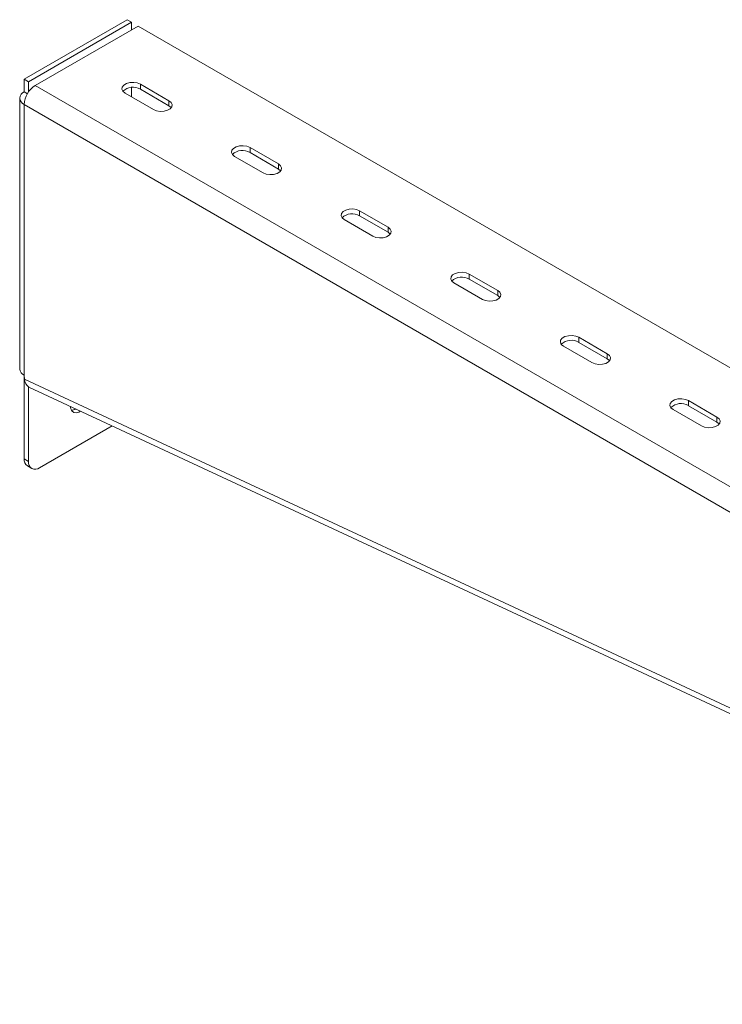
# Model space of a CAD drawing. Header units: millimetres. Extents: x 8 to 5481, y -933 to -79.
# Tile 2 of 10: x 2031 to 2258, y -903 to -586. Entities that reach past the tile are written whole.
import ezdxf

# ---------------------------------------------------------------- set-up
doc = ezdxf.new("R2010")
doc.units = ezdxf.units.MM

msp = doc.modelspace()

# ---------------------------------------------------------------- linework, layer by layer
at = {"color": 7, "linetype": 'Continuous', "lineweight": 15}
for p, q in [((2032.5, -604.93), (2065.73, -585.74)), ((2033.91, -605.75), (2067.15, -586.56)), ((2067.15, -586.56), (2065.73, -585.74)), ((2067.15, -586.56), (2067.15, -589.01)), ((2036.04, -606.97), (2069.27, -587.79)), ((2069.27, -587.79), (2294.68, -717.91)), ((2033.91, -605.75), (2032.5, -604.93)), ((2032.5, -609.01), (2032.5, -604.93)), ((2033.91, -609.01), (2033.91, -605.75)), ((2069.98, -606.56), (2079.17, -611.87)), ((2069.98, -606.56), (2069.98, -608.2)), ((2033.54, -609.61), (2032.5, -609.01)), ((2074.22, -614.73), (2065.03, -609.42)), ((2067.15, -607.61), (2067.15, -610.64)), ((2069.98, -608.2), (2079.17, -613.5)), ((2031.04, -611.05), (2031.04, -698.42)), ((2079.17, -611.87), (2079.17, -613.5)), ((2032.5, -700.46), (2032.5, -613.09)), ((2105.33, -626.97), (2114.53, -632.28)), ((2105.33, -626.97), (2105.33, -628.61)), ((2105.33, -628.61), (2114.53, -633.91)), ((2109.58, -635.14), (2100.38, -629.83)), ((2114.53, -632.28), (2114.53, -633.91)), ((2140.69, -647.38), (2149.88, -652.69)), ((2140.69, -647.38), (2140.69, -649.02)), ((2144.93, -655.55), (2135.74, -650.24)), ((2140.69, -649.02), (2149.88, -654.32)), ((2149.88, -652.69), (2149.88, -654.32)), ((2176.04, -667.79), (2185.24, -673.1)), ((2176.04, -667.79), (2176.04, -669.43)), ((2176.04, -669.43), (2185.24, -674.73)), ((2180.29, -675.96), (2171.09, -670.65)), ((2185.24, -673.1), (2185.24, -674.73)), ((2211.4, -688.2), (2220.59, -693.51)), ((2211.4, -688.2), (2211.4, -689.84)), ((2215.64, -696.37), (2206.45, -691.06)), ((2211.4, -689.84), (2220.59, -695.14)), ((2220.59, -693.51), (2220.59, -695.14)), ((2032.6, -701.74), (2032.5, -700.46)), ((2032.5, -727.41), (2032.5, -700.46)), ((2032.6, -701.74), (2460.3, -900.96)), ((2033.91, -728.23), (2033.91, -704.18)), ((2034.03, -704.23), (2461.5, -903.34)), ((2246.75, -708.61), (2255.95, -713.92)), ((2246.75, -708.61), (2246.75, -710.25)), ((2246.75, -710.25), (2255.95, -715.55)), ((2251, -716.78), (2241.8, -711.47)), ((2255.95, -713.92), (2255.95, -715.55)), ((2060.88, -716.74), (2037.45, -730.27)), ((2032.5, -727.41), (2033.91, -728.23)), ((2033.54, -729.7), (2034.95, -730.52))]:
    msp.add_line(p, q, dxfattribs=at)
at = {"color": 8, "linetype": 'Continuous', "lineweight": 15}
for p, q in [((2036.04, -606.97), (2261.45, -737.1)), ((2032.5, -613.09), (2260.59, -744.77))]:
    msp.add_line(p, q, dxfattribs=at)
at = {"color": 7, "linetype": 'Continuous', "lineweight": 15, "flags": 128}
for points in [[(2065.03, -609.42), (2064.33, -608.85), (2064.02, -608.17), (2064.12, -607.47), (2064.64, -606.83), (2065.49, -606.34), (2066.6, -606.04), (2067.81, -605.98), (2068.98, -606.16), (2069.98, -606.56)], [(2079.17, -611.87), (2079.87, -612.44), (2080.18, -613.12), (2080.08, -613.82), (2079.56, -614.46), (2078.7, -614.95), (2077.6, -615.25), (2076.39, -615.31), (2075.22, -615.13), (2074.22, -614.73)], [(2079.17, -613.5), (2079.87, -614.08), (2079.9, -614.11)], [(2100.38, -629.83), (2099.69, -629.26), (2099.37, -628.58), (2099.48, -627.88), (2099.99, -627.24), (2100.85, -626.75), (2101.95, -626.45), (2103.16, -626.39), (2104.34, -626.57), (2105.33, -626.97)], [(2114.53, -632.28), (2115.22, -632.85), (2115.54, -633.53), (2115.43, -634.23), (2114.92, -634.87), (2114.06, -635.36), (2112.96, -635.66), (2111.75, -635.72), (2110.57, -635.54), (2109.58, -635.14)], [(2114.53, -633.91), (2115.22, -634.49), (2115.25, -634.52)], [(2135.74, -650.24), (2135.04, -649.67), (2134.73, -648.99), (2134.83, -648.29), (2135.35, -647.65), (2136.21, -647.16), (2137.31, -646.86), (2138.52, -646.8), (2139.69, -646.98), (2140.69, -647.38)], [(2149.88, -652.69), (2150.58, -653.26), (2150.89, -653.94), (2150.79, -654.64), (2150.27, -655.28), (2149.41, -655.77), (2148.31, -656.07), (2147.1, -656.13), (2145.93, -655.95), (2144.93, -655.55)], [(2149.88, -654.32), (2150.58, -654.9), (2150.61, -654.93)], [(2171.09, -670.65), (2170.4, -670.08), (2170.08, -669.4), (2170.19, -668.7), (2170.7, -668.06), (2171.56, -667.57), (2172.66, -667.27), (2173.87, -667.21), (2175.05, -667.39), (2176.04, -667.79)], [(2185.24, -673.1), (2185.93, -673.67), (2186.25, -674.35), (2186.14, -675.05), (2185.63, -675.69), (2184.77, -676.18), (2183.67, -676.48), (2182.46, -676.54), (2181.28, -676.36), (2180.29, -675.96)], [(2185.24, -674.73), (2185.93, -675.31), (2185.96, -675.35)], [(2206.45, -691.06), (2205.75, -690.49), (2205.44, -689.81), (2205.54, -689.11), (2206.06, -688.47), (2206.92, -687.98), (2208.02, -687.68), (2209.23, -687.62), (2210.4, -687.8), (2211.4, -688.2)], [(2220.59, -693.51), (2221.29, -694.08), (2221.6, -694.76), (2221.5, -695.46), (2220.98, -696.1), (2220.12, -696.59), (2219.02, -696.89), (2217.81, -696.95), (2216.64, -696.77), (2215.64, -696.37)], [(2220.59, -695.14), (2221.29, -695.72), (2221.32, -695.76)], [(2241.8, -711.47), (2241.11, -710.9), (2240.79, -710.22), (2240.9, -709.52), (2241.41, -708.88), (2242.27, -708.39), (2243.37, -708.09), (2244.58, -708.03), (2245.76, -708.21), (2246.75, -708.61)], [(2050.7, -712), (2050.08, -712.33), (2049.21, -712.53), (2048.45, -712.41), (2047.86, -711.96), (2047.48, -711.23), (2047.35, -710.44)], [(2255.95, -713.92), (2256.64, -714.49), (2256.96, -715.17), (2256.85, -715.87), (2256.34, -716.51), (2255.48, -717), (2254.38, -717.3), (2253.17, -717.36), (2251.99, -717.18), (2251, -716.78)], [(2255.95, -715.55), (2256.64, -716.13), (2256.67, -716.17)]]:
    msp.add_lwpolyline(points, dxfattribs=at)
at = {"color": 7, "linetype": 'Continuous', "lineweight": 15}
for centre, radius, start, end in [((2033.28, -611.05), 2.18, 110.7834, 249.2166), ((2040.18, -613.44), 7.68, 122.6055, 177.3945), ((2067.54, -612.26), 4.74, 59.0951, 133.2156), ((2102.9, -632.67), 4.74, 59.0951, 133.2156), ((2138.26, -653.08), 4.74, 59.0951, 133.2156), ((2173.61, -673.49), 4.74, 59.0951, 133.2156), ((2208.97, -693.9), 4.74, 59.0951, 133.2156), ((2033.54, -698.17), 2.51, 185.6948, 245.6253), ((2035.42, -701.78), 2.82, 179.1955, 240.3194), ((2047.61, -708.89), 2.83, 271.5485, 302.653), ((2244.32, -714.31), 4.74, 59.0951, 133.2156), ((2034.95, -727.68), 2.46, 173.7012, 234.9867), ((2036.07, -728.58), 2.18, 170.786, 309.2033)]:
    msp.add_arc(centre, radius, start, end, dxfattribs=at)

doc.saveas('drawing.dxf')
